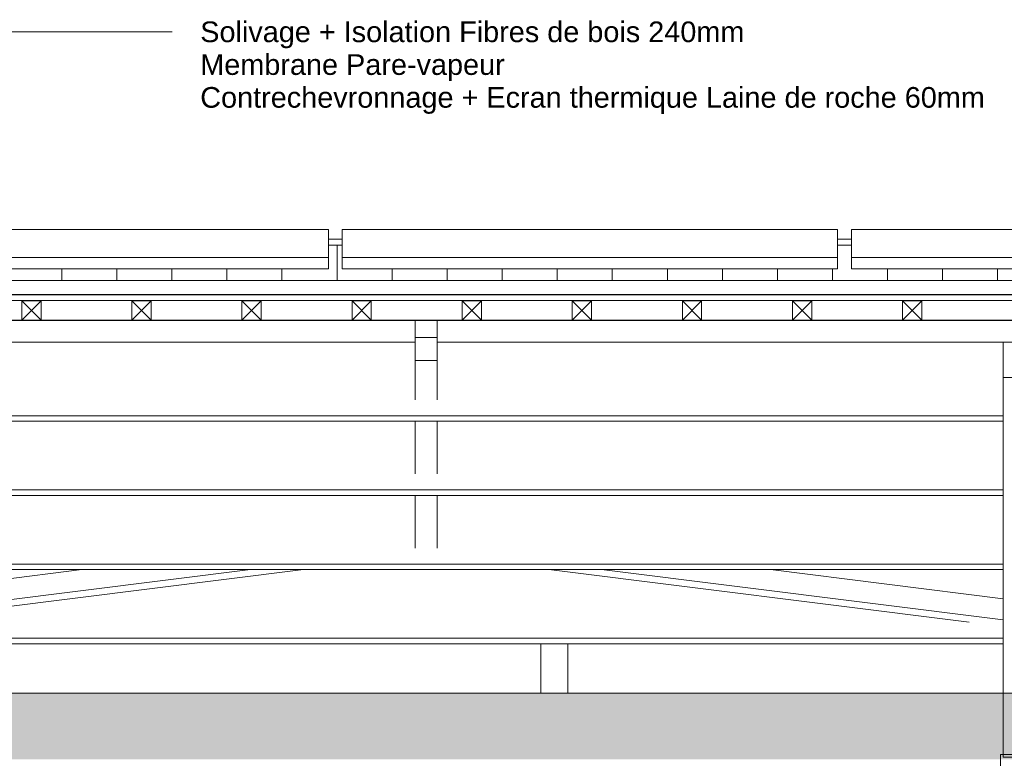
# Model space of a CAD drawing. Header units: millimetres. Extents: x -21851 to 219842, y -3161 to 6433.
# Tile 7 of 81: x 5376 to 8953, y 3355 to 6037. Entities that reach past the tile are written whole.
import ezdxf

# ---------------------------------------------------------------- set-up
doc = ezdxf.new("R2010")
doc.units = ezdxf.units.MM
for name, color, linetype, lineweight in [('A-CLNG', 13, 'Continuous', 13), ('A-CLNG-PATT', 13, 'Continuous', 13), ('A-DETL-GENF', 92, 'Continuous', 13), ('A-ROOF', 132, 'Continuous', 13), ('A-ROOF-FNSH', 132, 'Continuous', 13), ('A-ROOF-PATT', 132, 'Continuous', 13), ('G-ANNO-TEXT', 231, 'Continuous', 9), ('I-WALL', 2, 'Continuous', 13), ('Q-SPCQ', 91, 'Continuous', 13), ('S-BEAM', 12, 'Continuous', 13)]:
    doc.layers.add(name, color=color, linetype=linetype, lineweight=lineweight)
doc.styles.add('Arial', font='arial.ttf', dxfattribs={"height": 75})

# ---------------------------------------------------------------- blocks, each defined once
blk = doc.blocks.new('Family - IfcPlate - PLAT-251661-COUPE II_50')
at = {"layer": 'S-BEAM', "color": 10, "lineweight": 18}
for p, q in [((8949.1, 4737.9), (8949.1, 4865.6)), ((9049.1, 4865.6), (9049.1, 4737.9)), ((8960.6, 4737.9), (8949.1, 4737.9)), ((8949.1, 4737.9), (8949.1, 3731.2)), ((9049.1, 4737.9), (8960.6, 4737.9)), ((9049.1, 4693.2), (9049.1, 4737.9)), ((9049.1, 3358.5), (9049.1, 4693.2)), ((8949.1, 3731.2), (8949.1, 3510.7)), ((8949.1, 3510.7), (8949.1, 3358.5)), ((8949.1, 3358.5), (8992.6, 3358.5)), ((8992.6, 3358.5), (9049.1, 3358.5))]:
    blk.add_line(p, q, dxfattribs=at)
blk = doc.blocks.new('Family - IfcBeam - PANNE-251882-COUPE II_50')
at = {"layer": 'S-BEAM', "color": 10, "lineweight": 18}
for p, q in [((8949.1, 4599), (4756.3, 4599)), ((8949.1, 4578.9), (4756.3, 4578.9))]:
    blk.add_line(p, q, dxfattribs=at)
blk = doc.blocks.new('Family - IfcBeam - CVT-251932-COUPE II_50')
at = {"layer": 'S-BEAM', "color": 10, "lineweight": 18}
for p, q in [((8991.6, 3368.5), (8939.1, 3368.5)), ((8939.1, 3368.5), (8939.1, 3301)), ((9059.1, 3368.5), (8991.6, 3368.5)), ((9059.1, 3316), (9059.1, 3368.5)), ((8939.1, 3301), (8939.1, 3248.5)), ((9059.1, 3248.5), (9059.1, 3316)), ((8939.1, 3248.5), (9006.6, 3248.5)), ((9006.6, 3248.5), (9059.1, 3248.5))]:
    blk.add_line(p, q, dxfattribs=at)
blk = doc.blocks.new('Family - IfcBeam - PANNE-252024-COUPE II_50')
at = {"layer": 'S-BEAM', "color": 10, "lineweight": 18}
for p, q in [((6812.7, 4865.6), (2433.8, 4865.6)), ((11099.5, 4865.6), (6892.7, 4865.6))]:
    blk.add_line(p, q, dxfattribs=at)
blk = doc.blocks.new('Family - IfcBeam - ENTRETOISE-252212-COUPE II_50')
at = {"layer": 'S-BEAM', "color": 10, "lineweight": 18}
for p, q in [((6812.7, 4656.8), (6812.7, 4800.1)), ((6892.7, 4656.8), (6892.7, 4800.1)), ((6812.7, 4387.6), (6812.7, 4578.9)), ((6892.7, 4387.6), (6892.7, 4578.9)), ((6812.7, 4118.3), (6812.7, 4309.7)), ((6892.7, 4118.3), (6892.7, 4309.7))]:
    blk.add_line(p, q, dxfattribs=at)
blk = doc.blocks.new('Family - IfcBeam - PANNE-252234-COUPE II_50')
at = {"layer": 'S-BEAM', "color": 10, "lineweight": 18}
for p, q in [((8949.1, 4060.5), (4756.3, 4060.5)), ((8949.1, 4040.5), (4756.3, 4040.5))]:
    blk.add_line(p, q, dxfattribs=at)
blk = doc.blocks.new('Family - IfcBeam - ENTRETOISE-252254-COUPE II_50')
at = {"layer": 'S-BEAM', "color": 10, "lineweight": 18}
for p, q in [((4756.3, 3857.5), (6215, 4040.5)), ((5601.6, 4040.5), (4756.3, 3934.4)), ((4879.7, 3848.9), (6407.3, 4040.5))]:
    blk.add_line(p, q, dxfattribs=at)
blk = doc.blocks.new('Family - IfcBeam - PANNE-252264-COUPE II_50')
at = {"layer": 'S-BEAM', "color": 10, "lineweight": 18}
for p, q in [((8949.1, 3791.3), (4756.3, 3791.3)), ((8949.1, 3771.2), (4756.3, 3771.2))]:
    blk.add_line(p, q, dxfattribs=at)
blk = doc.blocks.new('Family - IfcBeam - ENTRETOISE-252286-COUPE II_50')
at = {"layer": 'S-BEAM', "color": 10, "lineweight": 18}
for p, q in [((6812.7, 4883.1), (6812.7, 4945.4)), ((6892.7, 4883.1), (6892.7, 4945.4)), ((6812.7, 4883.1), (6812.7, 4872.1)), ((6882.2, 4883.1), (6812.7, 4883.1)), ((6812.7, 4872.1), (6812.7, 4800.1)), ((6892.7, 4883.1), (6882.2, 4883.1)), ((6892.7, 4811.5), (6892.7, 4883.1)), ((6812.7, 4800.1), (6823.8, 4800.1)), ((6823.8, 4800.1), (6892.7, 4800.1)), ((6892.7, 4800.1), (6892.7, 4811.5))]:
    blk.add_line(p, q, dxfattribs=at)
blk = doc.blocks.new('Family - IfcBeam - ENTRETOISE-252424-COUPE II_50')
at = {"layer": 'S-BEAM', "color": 10, "lineweight": 18}
for p, q in [((8825.7, 3848.9), (7298.1, 4040.5)), ((7490.4, 4040.5), (8949.1, 3857.5)), ((8949.1, 3934.4), (8103.7, 4040.5))]:
    blk.add_line(p, q, dxfattribs=at)
blk = doc.blocks.new('Family - IfcBeam - PANNE-252532-COUPE II_50')
at = {"layer": 'S-BEAM', "color": 10, "lineweight": 18}
for p, q in [((8949.1, 4329.8), (4756.3, 4329.8)), ((8949.1, 4309.7), (4756.3, 4309.7))]:
    blk.add_line(p, q, dxfattribs=at)
blk = doc.blocks.new('GROUPE SCOLAIRE ST JULIEN - PRO - Ind A_importrevit_ifc-1-COUPE II_50')
at = {"layer": 'S-BEAM', "color": 10, "lineweight": 18}
for name in ['Family - IfcBeam - ENTRETOISE-252286-COUPE II_50', 'Family - IfcBeam - PANNE-252024-COUPE II_50', 'Family - IfcPlate - PLAT-251661-COUPE II_50', 'Family - IfcBeam - ENTRETOISE-252212-COUPE II_50', 'Family - IfcBeam - PANNE-251882-COUPE II_50', 'Family - IfcBeam - PANNE-252532-COUPE II_50', 'Family - IfcBeam - PANNE-252234-COUPE II_50', 'Family - IfcBeam - ENTRETOISE-252254-COUPE II_50', 'Family - IfcBeam - ENTRETOISE-252424-COUPE II_50', 'Family - IfcBeam - PANNE-252264-COUPE II_50', 'Family - IfcBeam - CVT-251932-COUPE II_50']:
    blk.add_blockref(name, (0, 0), dxfattribs=at)
blk = doc.blocks.new('Panneau Photovoltaïque 1700x1000 - Panneau Photovoltaïque 1800x1134-7901553-COUPE II_50')
at = {"layer": 'Q-SPCQ', "color": 30}
for p, q in [((21298, 5274.9), (19498, 5274.9)), ((19498, 5274.9), (19498, 5173.7)), ((21298, 5173.7), (21298, 5274.9)), ((21298, 5173.7), (19498, 5173.7)), ((19498, 5173.7), (19498, 5132.2)), ((21298, 5132.2), (21298, 5173.7)), ((19498, 5132.2), (21298, 5132.2))]:
    blk.add_line(p, q, dxfattribs=at)
blk = doc.blocks.new('Répétition de détail - Croix 70x70-8055932-COUPE II_50')
at = {"layer": 'A-DETL-GENF'}
for p, q in [((5453.8, 5015.8), (5383.8, 5015.8)), ((5383.8, 5015.8), (5383.8, 4945.8)), ((5383.8, 5015.8), (5453.8, 5015.8)), ((5383.8, 4945.8), (5383.8, 5015.8)), ((5453.8, 4945.8), (5383.8, 5015.8)), ((5453.8, 5015.8), (5383.8, 4945.8)), ((5453.8, 4945.8), (5453.8, 5015.8)), ((5453.8, 5015.8), (5453.8, 4945.8)), ((5853.8, 5015.8), (5783.8, 5015.8)), ((5783.8, 5015.8), (5783.8, 4945.8)), ((5783.8, 5015.8), (5853.8, 5015.8)), ((5783.8, 4945.8), (5783.8, 5015.8)), ((5853.8, 4945.8), (5783.8, 5015.8)), ((5853.8, 5015.8), (5783.8, 4945.8)), ((5853.8, 4945.8), (5853.8, 5015.8)), ((5853.8, 5015.8), (5853.8, 4945.8)), ((6253.8, 5015.8), (6183.8, 5015.8)), ((6183.8, 5015.8), (6183.8, 4945.8)), ((6183.8, 5015.8), (6253.8, 5015.8)), ((6183.8, 4945.8), (6183.8, 5015.8)), ((6253.8, 4945.8), (6183.8, 5015.8)), ((6253.8, 5015.8), (6183.8, 4945.8)), ((6253.8, 4945.8), (6253.8, 5015.8)), ((6253.8, 5015.8), (6253.8, 4945.8)), ((6653.8, 5015.8), (6583.8, 5015.8)), ((6583.8, 5015.8), (6583.8, 4945.8)), ((6583.8, 5015.8), (6653.8, 5015.8)), ((6583.8, 4945.8), (6583.8, 5015.8)), ((6653.8, 4945.8), (6583.8, 5015.8)), ((6653.8, 5015.8), (6583.8, 4945.8)), ((6653.8, 4945.8), (6653.8, 5015.8)), ((6653.8, 5015.8), (6653.8, 4945.8)), ((7053.8, 5015.8), (6983.8, 5015.8)), ((6983.8, 5015.8), (6983.8, 4945.8)), ((6983.8, 5015.8), (7053.8, 5015.8)), ((6983.8, 4945.8), (6983.8, 5015.8)), ((7053.8, 4945.8), (6983.8, 5015.8)), ((7053.8, 5015.8), (6983.8, 4945.8)), ((7053.8, 4945.8), (7053.8, 5015.8)), ((7053.8, 5015.8), (7053.8, 4945.8)), ((7453.8, 5015.8), (7383.8, 5015.8)), ((7383.8, 5015.8), (7383.8, 4945.8)), ((7383.8, 5015.8), (7453.8, 5015.8)), ((7383.8, 4945.8), (7383.8, 5015.8)), ((7453.8, 4945.8), (7383.8, 5015.8)), ((7453.8, 5015.8), (7383.8, 4945.8)), ((7453.8, 4945.8), (7453.8, 5015.8)), ((7453.8, 5015.8), (7453.8, 4945.8)), ((7853.8, 5015.8), (7783.8, 5015.8)), ((7783.8, 5015.8), (7783.8, 4945.8)), ((7783.8, 5015.8), (7853.8, 5015.8)), ((7783.8, 4945.8), (7783.8, 5015.8)), ((7853.8, 4945.8), (7783.8, 5015.8)), ((7853.8, 5015.8), (7783.8, 4945.8)), ((7853.8, 4945.8), (7853.8, 5015.8)), ((7853.8, 5015.8), (7853.8, 4945.8)), ((8253.8, 5015.8), (8183.8, 5015.8)), ((8183.8, 5015.8), (8183.8, 4945.8)), ((8183.8, 5015.8), (8253.8, 5015.8)), ((8183.8, 4945.8), (8183.8, 5015.8)), ((8253.8, 4945.8), (8183.8, 5015.8)), ((8253.8, 5015.8), (8183.8, 4945.8)), ((8253.8, 4945.8), (8253.8, 5015.8)), ((8253.8, 5015.8), (8253.8, 4945.8)), ((8653.8, 5015.8), (8583.8, 5015.8)), ((8583.8, 5015.8), (8583.8, 4945.8)), ((8583.8, 5015.8), (8653.8, 5015.8)), ((8583.8, 4945.8), (8583.8, 5015.8)), ((8653.8, 4945.8), (8583.8, 5015.8)), ((8653.8, 5015.8), (8583.8, 4945.8)), ((8653.8, 4945.8), (8653.8, 5015.8)), ((8653.8, 5015.8), (8653.8, 4945.8)), ((5383.8, 4945.8), (5453.8, 4945.8)), ((5453.8, 4945.8), (5383.8, 4945.8)), ((5783.8, 4945.8), (5853.8, 4945.8)), ((5853.8, 4945.8), (5783.8, 4945.8)), ((6183.8, 4945.8), (6253.8, 4945.8)), ((6253.8, 4945.8), (6183.8, 4945.8)), ((6583.8, 4945.8), (6653.8, 4945.8)), ((6653.8, 4945.8), (6583.8, 4945.8)), ((6983.8, 4945.8), (7053.8, 4945.8)), ((7053.8, 4945.8), (6983.8, 4945.8)), ((7383.8, 4945.8), (7453.8, 4945.8)), ((7453.8, 4945.8), (7383.8, 4945.8)), ((7783.8, 4945.8), (7853.8, 4945.8)), ((7853.8, 4945.8), (7783.8, 4945.8)), ((8183.8, 4945.8), (8253.8, 4945.8)), ((8253.8, 4945.8), (8183.8, 4945.8)), ((8583.8, 4945.8), (8653.8, 4945.8)), ((8653.8, 4945.8), (8583.8, 4945.8))]:
    blk.add_line(p, q, dxfattribs=at)

msp = doc.modelspace()

# ---------------------------------------------------------------- hatches: boundary and pattern name
at = {"layer": 'A-CLNG-PATT'}
h = msp.add_hatch(dxfattribs=at)
h.set_pattern_fill('FP_31', color=30, angle=-225, style=0, pattern_type=2)
h.set_pattern_definition([(225, (8715.084, 3591.475), (-88.8996, -177.79988), [15.715, -110.008]), (225, (8681.747, 3513.69), (-88.8996, -177.79988), [15.715, -110.008]), (225, (8670.634, 3591.475), (-88.8996, -177.79988), [15.715, -110.008]), (225, (8637.297, 3513.69), (-88.8996, -177.79988), [15.715, -110.008]), (251.565, (8703.972, 3580.362), (-88.89985, -355.599625), [35.141, -245.986]), (251.565, (8692.86, 3547.025), (-88.89985, -355.599625), [35.141, -245.986]), (251.565, (8659.522, 3580.362), (-88.89985, -355.599625), [35.141, -245.986]), (251.565, (8648.41, 3547.025), (-88.89985, -355.599625), [35.141, -245.986]), (315, (8703.97, 3513.69), (-88.8996, 177.79988), [15.715, -110.008]), (315, (8670.634, 3591.475), (-88.8996, 177.79988), [15.715, -110.008]), (315, (8659.52, 3513.69), (-88.8996, 177.79988), [15.715, -110.008]), (315, (8626.184, 3591.475), (-88.8996, 177.79988), [15.715, -110.008]), (288.435, (8692.86, 3547.025), (-88.89985, 355.599625), [35.141, -245.986]), (288.435, (8681.746, 3580.362), (-88.89985, 355.599625), [35.141, -245.986]), (288.435, (8648.41, 3547.025), (-88.89985, 355.599625), [35.141, -245.986]), (288.435, (8637.297, 3580.362), (-88.89985, 355.599625), [35.141, -245.986])])
h.paths.add_polyline_path([(4496.2, 3351.5), (13144.7, 3351.5), (13144.7, 3591.5), (-4324, 3591.5), (-4324, 3351.5), (4381.1, 3351.5)])
at = {"layer": 'A-ROOF-PATT'}
h = msp.add_hatch(dxfattribs=at)
h.set_pattern_fill('FP_28', color=30, style=0, pattern_type=2)
h.set_pattern_definition([(90, (25929.11, 6600.53), (-200, 1e-14), [])])
h.paths.add_polyline_path([(-4552, 5090.6), (21467.7, 5090.6), (21467.7, 5218.4), (21298, 5218.4), (21298, 5132.2), (19498, 5132.2), (19498, 5218.4), (19448, 5218.4), (19448, 5132.2), (17648, 5132.2), (17648, 5218.4), (17598, 5218.4), (17598, 5132.2), (15798, 5132.2), (15798, 5218.4), (15748, 5218.4), (15748, 5132.2), (13948, 5132.2), (13948, 5218.4), (13898, 5218.4), (13898, 5132.2), (12098, 5132.2), (12098, 5218.4), (12048, 5218.4), (12048, 5132.2), (10248, 5132.2), (10248, 5218.4), (10198, 5218.4), (10198, 5132.2), (8398, 5132.2), (8398, 5218.4), (8348, 5218.4), (8348, 5132.2), (6548, 5132.2), (6548, 5218.4), (6498, 5218.4), (6498, 5132.2), (4698, 5132.2), (4698, 5218.4), (4648, 5218.4), (4648, 5132.2), (2848, 5132.2), (2848, 5218.4), (2798, 5218.4), (2798, 5132.2), (998, 5132.2), (998, 5218.4), (948, 5218.4), (948, 5132.2), (-852, 5132.2), (-852, 5218.4), (-902, 5218.4), (-902, 5132.2), (-2702, 5132.2), (-2702, 5218.4), (-2752, 5218.4), (-2752, 5132.2), (-4552, 5132.2), (-4552, 5218.4), (-4722, 5218.4), (-4722, 5090.6)])

# ---------------------------------------------------------------- linework, layer by layer
at = {"layer": 'A-CLNG', "color": 30}
msp.add_line((13144.7, 3591.5), (-4324, 3591.5), dxfattribs=at)
at = {"layer": 'A-ROOF', "color": 30}
for p, q in [((6548, 5240), (6498, 5240)), ((8398, 5240), (8348, 5240)), ((6548, 5218.4), (6498, 5218.4)), ((8398, 5218.4), (8348, 5218.4)), ((-4722, 5018), (21467.7, 5018))]:
    msp.add_line(p, q, dxfattribs=at)
at = {"layer": 'A-ROOF', "color": 20, "lineweight": 25}
for p, q in [((-4722, 5038.8), (21467.7, 5038.8)), ((-4261, 4945.4), (13081.7, 4945.4))]:
    msp.add_line(p, q, dxfattribs=at)
at = {"layer": 'A-ROOF-FNSH', "color": 30}
msp.add_line((21467.7, 5090.6), (-4722, 5090.6), dxfattribs=at)
at = {"layer": 'G-ANNO-TEXT', "color": 50}
msp.add_line((5029, 5993.1), (5930.6, 5993.1), dxfattribs=at)
at = {"layer": 'I-WALL', "color": 30}
for p, q in [((7269.7, 3591.5), (7269.7, 3771.2)), ((7367.7, 3771.2), (7367.7, 3591.5))]:
    msp.add_line(p, q, dxfattribs=at)

# ---------------------------------------------------------------- block references
at = {"lineweight": 5}
msp.add_blockref('GROUPE SCOLAIRE ST JULIEN - PRO - Ind A_importrevit_ifc-1-COUPE II_50', (0, 0), dxfattribs=at)
at = {"layer": 'A-DETL-GENF'}
msp.add_blockref('Répétition de détail - Croix 70x70-8055932-COUPE II_50', (0, 0), dxfattribs=at)
at = {"layer": 'Q-SPCQ', "color": 30}
for p in [(-14800, 0), (-12950, 0), (-11100, 0)]:
    msp.add_blockref('Panneau Photovoltaïque 1700x1000 - Panneau Photovoltaïque 1800x1134-7901553-COUPE II_50', p, dxfattribs=at)

# ---------------------------------------------------------------- texts
at = {"layer": 'G-ANNO-TEXT', "color": 7, "char_height": 75, "attachment_point": 1, "style": 'Arial'}
for s, insert, width in [('Solivage + Isolation Fibres de bois 240mm', (6032.2, 6030.6), 2385.02), ('Membrane Pare-vapeur', (6032.2, 5911.6), 1330.801), ('Contrechevronnage + Ecran thermique Laine de roche 60mm', (6032.2, 5792.5), 3455.273)]:
    msp.add_mtext(s, dxfattribs=dict(at, insert=insert, width=width))

doc.saveas('drawing.dxf')
